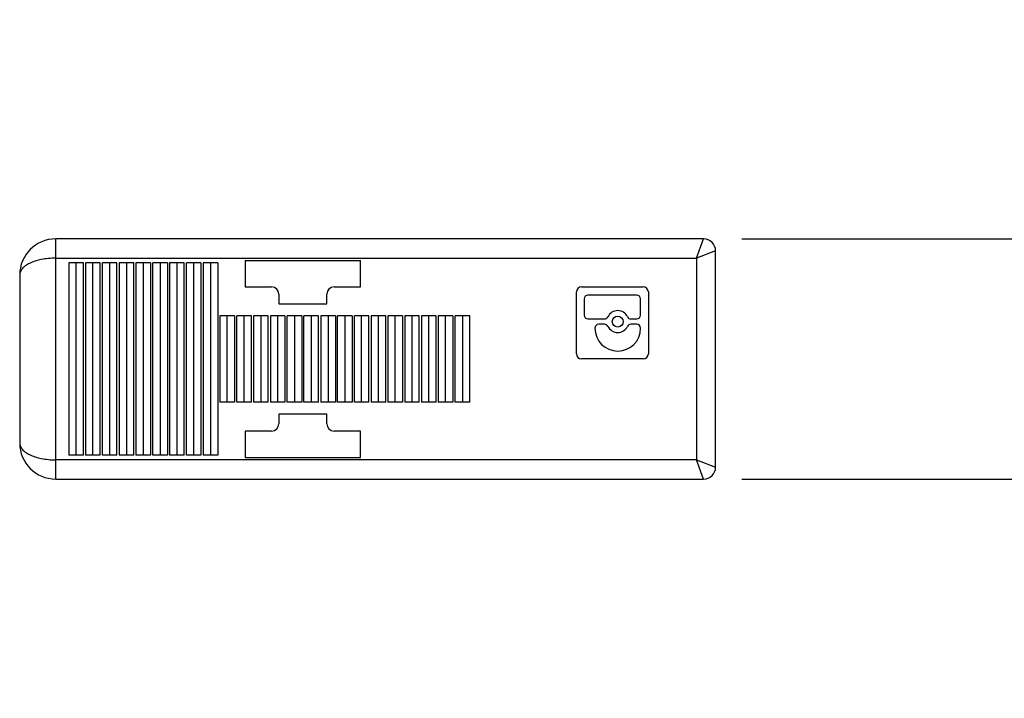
# Model space of a CAD drawing. Header units: inches. Extents: x 0.2 to 16.8, y 0.1 to 10.8.
# Tile 10 of 19: x 9.8 to 11.4, y 4.4 to 5.5. Entities that reach past the tile are written whole.
import ezdxf

# ---------------------------------------------------------------- set-up
doc = ezdxf.new("R2010")
doc.units = ezdxf.units.IN
doc.header["$LTSCALE"] = 0.935
doc.header["$MEASUREMENT"] = 0
doc.layers.get('0').update_dxf_attribs({"linetype": 'CONTINUOUS'})
doc.layers.add('DIMENSIONS', color=7, linetype='CONTINUOUS')
doc.styles.get("Standard").update_dxf_attribs({"font": 'txt', "width": 0.8})
doc.dimstyles.new('DIMSTYLE_1', dxfattribs={"dimtxt": 0.125, "dimasz": 0.18, "dimexe": 0.125, "dimexo": 0.0625, "dimgap": 0.0625, "dimtad": 0, "dimtih": 1, "dimtoh": 1, "dimdec": 3, "dimzin": 4, "dimdsep": 46, "dimtxsty": 'STANDARD', "dimblk": '_FILLED', "dimblk1": '_FILLED', "dimblk2": '_FILLED', "dimcen": 0.09, "dimadec": 0, "dimazin": 0, "dimtp": 0.01, "dimtm": 0.01, "dimtfac": 1, "dimtdec": 3, "dimtofl": 0, "dimtmove": 0, "dimatfit": 3, "dimldrblk": '_FILLED', "dimfxl": 1, "dimtolj": 1, "dimtzin": 4, "dimarcsym": 0})

# ---------------------------------------------------------------- blocks, each defined once
blk = doc.blocks.new('_FILLED')
at = {"color": 0, "linetype": 'BYBLOCK'}
blk.add_solid([(0, 0), (-1, 0.1736), (-1, -0.1736)], dxfattribs=at)
blk = doc.blocks.new('*D8')
at = {"layer": 'DIMENSIONS', "color": 2, "linetype": 'CONTINUOUS'}
for p, q in [((12.0889, 5.1891), (12.0889, 5.5491)), ((10.9483, 5.1891), (12.2139, 5.1891)), ((10.9483, 4.795), (12.2139, 4.795)), ((12.0889, 4.795), (12.0889, 4.435))]:
    blk.add_line(p, q, dxfattribs=at)
at = {"layer": 'DIMENSIONS', "color": 2, "linetype": 'CONTINUOUS', "xscale": 0.18, "yscale": 0.18, "zscale": 0.18}
for p, rotation in [((12.0889, 5.1891), 270), ((12.0889, 4.795), 90)]:
    blk.add_blockref('_FILLED', p, dxfattribs=dict(at, rotation=rotation))
at = {"layer": 'DIMENSIONS', "color": 2, "linetype": 'CONTINUOUS', "insert": (12.0889, 5.0546), "char_height": 0.125, "width": 1.425, "attachment_point": 2, "line_spacing_factor": 0.9}
blk.add_mtext('(.394{\\Ftxt.shx;\\W1.000000;\\H0.125000; }[10.01])', dxfattribs=at)

msp = doc.modelspace()

# ---------------------------------------------------------------- linework, layer by layer
at = {"color": 7, "linetype": 'CONTINUOUS'}
for p, q in [((9.8228, 4.795), (9.8228, 5.1891)), ((10.8858, 5.1891), (9.8228, 5.1891)), ((10.8739, 5.1576), (10.8858, 5.1891)), ((9.8228, 5.1576), (10.8739, 5.1576)), ((10.1338, 5.1537), (10.1338, 5.1104)), ((10.1338, 5.1537), (10.3228, 5.1537)), ((10.3228, 5.1104), (10.3228, 5.1537)), ((10.9054, 5.1695), (10.8739, 5.1576)), ((10.8739, 5.1576), (10.8739, 4.8265)), ((10.9054, 4.8147), (10.9054, 5.1695)), ((9.8443, 5.1498), (9.8443, 4.8344)), ((9.8682, 5.1498), (9.8443, 5.1498)), ((9.8562, 4.8344), (9.8562, 5.1498)), ((9.8682, 4.8344), (9.8682, 5.1498)), ((9.8718, 5.1498), (9.8718, 4.8344)), ((9.8958, 5.1498), (9.8718, 5.1498)), ((9.8838, 4.8344), (9.8838, 5.1498)), ((9.8958, 4.8344), (9.8958, 5.1498)), ((9.8994, 4.8344), (9.8994, 5.1498)), ((9.9233, 5.1498), (9.8994, 5.1498)), ((9.9113, 5.1498), (9.9113, 4.8344)), ((9.9233, 4.8344), (9.9233, 5.1498)), ((9.9269, 5.1498), (9.9269, 4.8344)), ((9.9509, 5.1498), (9.9269, 5.1498)), ((9.9389, 5.1498), (9.9389, 4.8344)), ((9.9509, 4.8344), (9.9509, 5.1498)), ((9.9545, 5.1498), (9.9545, 4.8344)), ((9.9784, 5.1498), (9.9545, 5.1498)), ((9.9665, 5.1498), (9.9665, 4.8344)), ((9.9784, 5.1498), (9.9784, 4.8344)), ((9.982, 4.8344), (9.982, 5.1498)), ((10.006, 5.1498), (9.982, 5.1498)), ((9.994, 5.1498), (9.994, 4.8344)), ((10.006, 5.1498), (10.006, 4.8344)), ((10.0096, 5.1498), (10.0096, 4.8344)), ((10.0336, 5.1498), (10.0096, 5.1498)), ((10.0216, 5.1498), (10.0216, 4.8344)), ((10.0336, 4.8344), (10.0336, 5.1498)), ((10.0372, 4.8344), (10.0372, 5.1498)), ((10.0611, 5.1498), (10.0372, 5.1498)), ((10.0491, 5.1498), (10.0491, 4.8344)), ((10.0611, 5.1498), (10.0611, 4.8344)), ((10.0647, 5.1498), (10.0647, 4.8344)), ((10.0887, 5.1498), (10.0647, 5.1498)), ((10.0767, 5.1498), (10.0767, 4.8344)), ((10.0887, 5.1498), (10.0887, 4.8344)), ((9.7637, 5.1301), (9.7637, 4.8541)), ((10.1338, 5.1104), (10.1771, 5.1104)), ((10.2795, 5.1104), (10.3228, 5.1104)), ((10.6854, 5.1104), (10.7869, 5.1104)), ((10.1889, 5.0986), (10.1889, 5.0828)), ((10.2676, 5.0828), (10.2676, 5.0986)), ((10.6771, 5.0006), (10.6771, 5.1021)), ((10.6899, 5.0907), (10.6899, 5.0641)), ((10.7762, 5.0969), (10.6961, 5.0969)), ((10.7824, 5.0641), (10.7824, 5.0907)), ((10.7952, 5.1021), (10.7952, 5.0006)), ((10.1889, 5.0828), (10.2676, 5.0828)), ((10.0923, 5.0632), (10.0923, 4.921)), ((10.1162, 5.0632), (10.0923, 5.0632)), ((10.1043, 4.921), (10.1043, 5.0632)), ((10.1162, 5.0632), (10.1162, 4.921)), ((10.1198, 4.921), (10.1198, 5.0632)), ((10.1438, 5.0632), (10.1198, 5.0632)), ((10.1318, 4.921), (10.1318, 5.0632)), ((10.1438, 4.921), (10.1438, 5.0632)), ((10.1474, 5.0632), (10.1474, 4.921)), ((10.1713, 5.0632), (10.1474, 5.0632)), ((10.1594, 5.0632), (10.1594, 4.921)), ((10.1713, 4.921), (10.1713, 5.0632)), ((10.175, 5.0632), (10.175, 4.921)), ((10.1989, 5.0632), (10.175, 5.0632)), ((10.1869, 5.0632), (10.1869, 4.921)), ((10.1989, 5.0632), (10.1989, 4.921)), ((10.2025, 4.921), (10.2025, 5.0632)), ((10.2265, 5.0632), (10.2025, 5.0632)), ((10.2145, 5.0632), (10.2145, 4.921)), ((10.2265, 5.0632), (10.2265, 4.921)), ((10.2301, 4.921), (10.2301, 5.0632)), ((10.254, 5.0632), (10.2301, 5.0632)), ((10.2421, 5.0632), (10.2421, 4.921)), ((10.254, 4.921), (10.254, 5.0632)), ((10.2576, 5.0632), (10.2576, 4.921)), ((10.2816, 5.0632), (10.2576, 5.0632)), ((10.2696, 5.0632), (10.2696, 4.921)), ((10.2816, 5.0632), (10.2816, 4.921)), ((10.2852, 4.921), (10.2852, 5.0632)), ((10.3091, 5.0632), (10.2852, 5.0632)), ((10.2972, 5.0632), (10.2972, 4.921)), ((10.3091, 5.0632), (10.3091, 4.921)), ((10.3128, 4.921), (10.3128, 5.0632)), ((10.3367, 5.0632), (10.3128, 5.0632)), ((10.3247, 4.921), (10.3247, 5.0632)), ((10.3367, 4.921), (10.3367, 5.0632)), ((10.3403, 5.0632), (10.3403, 4.921)), ((10.3643, 5.0632), (10.3403, 5.0632)), ((10.3523, 4.921), (10.3523, 5.0632)), ((10.3643, 4.921), (10.3643, 5.0632)), ((10.3679, 5.0632), (10.3679, 4.921)), ((10.3918, 5.0632), (10.3679, 5.0632)), ((10.3798, 4.921), (10.3798, 5.0632)), ((10.3918, 5.0632), (10.3918, 4.921)), ((10.3954, 5.0632), (10.3954, 4.921)), ((10.4194, 5.0632), (10.3954, 5.0632)), ((10.4074, 4.921), (10.4074, 5.0632)), ((10.4194, 4.921), (10.4194, 5.0632)), ((10.423, 5.0632), (10.423, 4.921)), ((10.4469, 5.0632), (10.423, 5.0632)), ((10.435, 4.921), (10.435, 5.0632)), ((10.4469, 4.921), (10.4469, 5.0632)), ((10.4505, 5.0632), (10.4505, 4.921)), ((10.4745, 5.0632), (10.4505, 5.0632)), ((10.4625, 4.921), (10.4625, 5.0632)), ((10.4745, 5.0632), (10.4745, 4.921)), ((10.4781, 4.921), (10.4781, 5.0632)), ((10.5021, 5.0632), (10.4781, 5.0632)), ((10.4901, 5.0632), (10.4901, 4.921)), ((10.5021, 4.921), (10.5021, 5.0632)), ((10.6961, 5.0579), (10.7232, 5.0579)), ((10.7667, 5.0579), (10.7762, 5.0579)), ((10.7075, 5.0429), (10.7075, 5.0425)), ((10.7232, 5.0492), (10.7137, 5.0492)), ((10.7762, 5.0492), (10.7667, 5.0492)), ((10.7824, 5.0425), (10.7824, 5.0429)), ((10.7869, 4.9923), (10.6854, 4.9923)), ((10.1162, 4.921), (10.0923, 4.921)), ((10.1438, 4.921), (10.1198, 4.921)), ((10.1713, 4.921), (10.1474, 4.921)), ((10.1989, 4.921), (10.175, 4.921)), ((10.2265, 4.921), (10.2025, 4.921)), ((10.254, 4.921), (10.2301, 4.921)), ((10.2816, 4.921), (10.2576, 4.921)), ((10.3091, 4.921), (10.2852, 4.921)), ((10.3367, 4.921), (10.3128, 4.921)), ((10.3643, 4.921), (10.3403, 4.921)), ((10.3918, 4.921), (10.3679, 4.921)), ((10.4194, 4.921), (10.3954, 4.921)), ((10.4469, 4.921), (10.423, 4.921)), ((10.4745, 4.921), (10.4505, 4.921)), ((10.5021, 4.921), (10.4781, 4.921)), ((10.1889, 4.9013), (10.1889, 4.8856)), ((10.2676, 4.9013), (10.1889, 4.9013)), ((10.2676, 4.8856), (10.2676, 4.9013)), ((10.1338, 4.8738), (10.1338, 4.8305)), ((10.1771, 4.8738), (10.1338, 4.8738)), ((10.3228, 4.8738), (10.2795, 4.8738)), ((10.3228, 4.8305), (10.3228, 4.8738)), ((9.8682, 4.8344), (9.8443, 4.8344)), ((9.8958, 4.8344), (9.8718, 4.8344)), ((9.9233, 4.8344), (9.8994, 4.8344)), ((9.9509, 4.8344), (9.9269, 4.8344)), ((9.9784, 4.8344), (9.9545, 4.8344)), ((10.006, 4.8344), (9.982, 4.8344)), ((10.0336, 4.8344), (10.0096, 4.8344)), ((10.0611, 4.8344), (10.0372, 4.8344)), ((10.0887, 4.8344), (10.0647, 4.8344)), ((10.1338, 4.8305), (10.3228, 4.8305)), ((10.8739, 4.8265), (9.8228, 4.8265)), ((10.8858, 4.795), (10.8739, 4.8265)), ((10.8739, 4.8265), (10.9054, 4.8147)), ((9.8228, 4.795), (10.8858, 4.795))]:
    msp.add_line(p, q, dxfattribs=at)
msp.add_circle((10.745, 5.0535), 0.00899, dxfattribs=at)
for centre, radius, start, end in [((9.8228, 5.1301), 0.0591, 90, 180), ((10.8858, 5.1695), 0.0197, 0, 90), ((10.1771, 5.0986), 0.0118, 0, 90), ((10.2795, 5.0986), 0.0118, 90, 180), ((10.6854, 5.1021), 0.0083, 90, 180), ((10.7869, 5.1021), 0.0083, 0, 90), ((10.6961, 5.0907), 0.00622, 90, 180), ((10.7762, 5.0907), 0.00622, 0, 90), ((10.6961, 5.0641), 0.00622, 180, 270), ((10.7232, 5.0641), 0.00622, 270, 334.1151), ((10.745, 5.0535), 0.018, 25.8849, 154.1151), ((10.7667, 5.0641), 0.00622, 205.8849, 270), ((10.7762, 5.0641), 0.00622, 270, 360), ((10.7137, 5.0429), 0.00622, 90, 180), ((10.745, 5.0425), 0.0374, 180, 360), ((10.7232, 5.0429), 0.00622, 25.8849, 90), ((10.745, 5.0535), 0.018, 205.8849, 334.1151), ((10.7667, 5.0429), 0.00622, 90, 154.1151), ((10.7762, 5.0429), 0.00622, 0, 90), ((10.6854, 5.0006), 0.0083, 180, 270), ((10.7869, 5.0006), 0.0083, 270, 360), ((10.1771, 4.8856), 0.0118, 270, 360), ((10.2795, 4.8856), 0.0118, 180, 270), ((9.8228, 4.8541), 0.0591, 180, 270), ((10.8858, 4.8147), 0.0197, 270, 360)]:
    msp.add_arc(centre, radius, start, end, dxfattribs=at)
for points, knots in [([(9.8228, 5.1576), (9.8149, 5.1576), (9.8033, 5.1566), (9.7891, 5.1529), (9.7803, 5.1495), (9.7731, 5.1453), (9.7679, 5.1407), (9.765, 5.1363), (9.7639, 5.1327), (9.7637, 5.131), (9.7637, 5.1301)], [0, 0, 0, 0, 0.337717, 0.490247, 0.625841, 0.742733, 0.841488, 0.924942, 0.962911, 1, 1, 1, 1]), ([(9.7637, 4.8541), (9.7637, 4.8532), (9.7639, 4.8515), (9.765, 4.8479), (9.7679, 4.8435), (9.7731, 4.8388), (9.7803, 4.8347), (9.7891, 4.8312), (9.8033, 4.8276), (9.8149, 4.8265), (9.8228, 4.8265)], [0, 0, 0, 0, 0.037089, 0.075058, 0.158512, 0.257267, 0.374159, 0.509753, 0.662283, 1, 1, 1, 1])]:
    msp.add_open_spline(points, degree=3, knots=knots, dxfattribs=at)

# ---------------------------------------------------------------- dimensions: what is measured, and where the dimension line sits
at = {"layer": 'DIMENSIONS', "color": 2, "linetype": 'CONTINUOUS'}
dim = msp.add_linear_dim(base=(12.0889, 4.795), p1=(10.8858, 5.1891), p2=(10.8858, 4.795), angle=270, text='(<>)', dimstyle='DIMSTYLE_1', dxfattribs=at)
dim.commit()
dim.dimension.update_dxf_attribs({"geometry": '*D8', "text_midpoint": (12.0889, 4.9921), "dimtype": 160})

doc.saveas('drawing.dxf')
